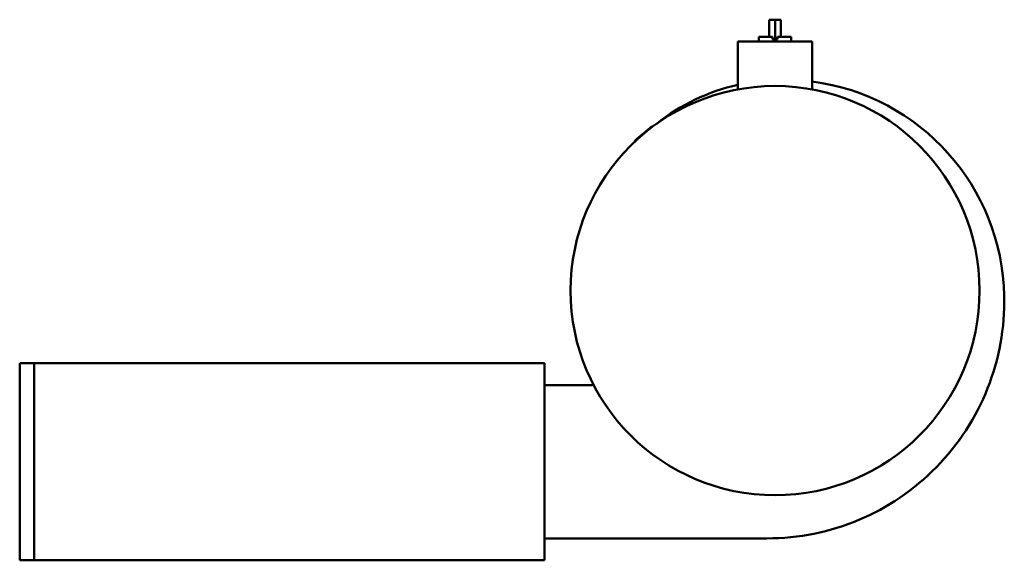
# Model space of a CAD drawing. Header units: millimetres. Extents: x 203 to 1057, y 211 to 680.
import ezdxf

# ---------------------------------------------------------------- set-up
doc = ezdxf.new("R2010")
doc.units = ezdxf.units.MM
doc.header["$LTSCALE"] = 3
doc.layers.add('Widoczne (ISO)', color=7, linetype='Continuous', lineweight=50)

msp = doc.modelspace()

# ---------------------------------------------------------------- linework, layer by layer
at = {"layer": 'Widoczne (ISO)'}
for p, q in [((858.29, 680), (853.29, 680)), ((853.29, 665), (853.29, 680)), ((863.29, 680), (858.29, 680)), ((858.29, 663), (858.29, 680)), ((863.29, 665), (863.29, 680)), ((890.54, 661), (826.04, 661)), ((826.04, 619.55), (826.04, 661)), ((844.29, 665), (856.12, 665)), ((844.29, 661), (844.29, 665)), ((856.12, 663), (856.12, 665)), ((856.12, 663), (858.29, 663)), ((858.29, 663), (860.46, 663)), ((860.46, 665), (872.29, 665)), ((860.46, 665), (860.46, 663)), ((872.29, 661), (872.29, 665)), ((890.54, 619.55), (890.54, 661)), ((749.8, 586.32), (737.96, 576.39)), ((202.71, 382), (215.29, 382)), ((202.71, 211), (202.71, 382)), ((215.29, 211), (215.29, 382)), ((215.29, 382), (658.29, 382)), ((658.29, 211), (658.29, 382)), ((658.29, 363), (698.41, 363)), ((851.19, 230), (658.29, 230)), ((202.71, 211), (215.29, 211)), ((215.29, 211), (658.29, 211))]:
    msp.add_line(p, q, dxfattribs=at)
msp.add_circle((858.29, 445), 177.5, dxfattribs=at)
for centre, radius, start, end in [((865.69, 436.4), 191.6, 1.18551, 82.54696), ((864.99, 452.28), 175.7, 102.80642, 128.5139), ((752.86, 582.67), 4.77, 96.25286, 130), ((741.02, 572.73), 4.77, 130, 163.74714), ((851.19, 436.1), 206.1, 270, 1.18551), ((698.41, 373), 10, 270, 283.39796)]:
    msp.add_arc(centre, radius, start, end, dxfattribs=at)

doc.saveas('drawing.dxf')
